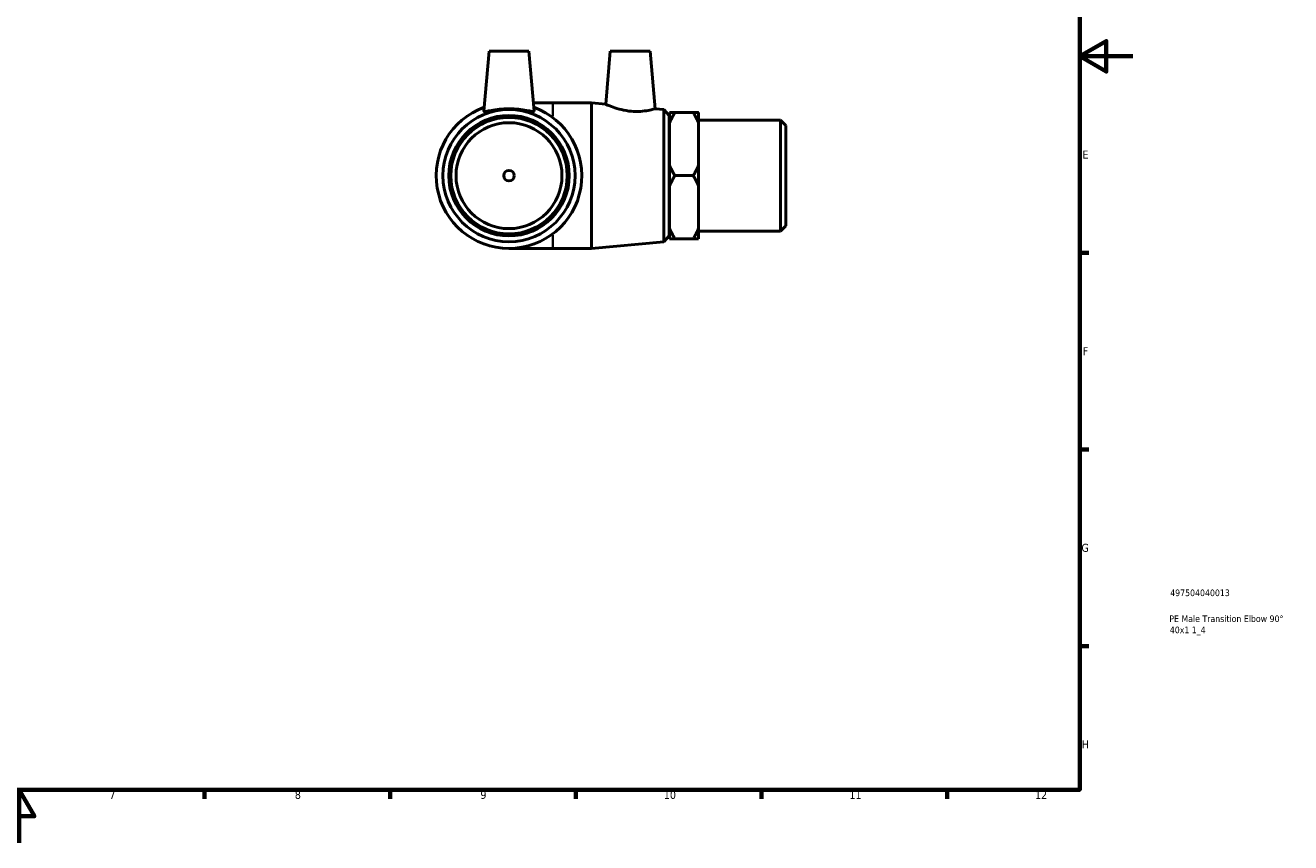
# Model space of a CAD drawing. Header units: millimetres. Extents: x -55 to 901, y -46 to 607.
# Tile 3 of 4: x 423 to 901, y 0 to 309. Entities that reach past the tile are written whole.
import ezdxf

# ---------------------------------------------------------------- set-up
doc = ezdxf.new("R2010")
doc.units = ezdxf.units.MM
for name, color, linetype, lineweight in [('Border (ANSI)', 7, 'Continuous', 70), ('Title (ISO)', 7, 'Continuous', 50), ('Visible (ANSI)', 7, 'Continuous', 50), ('Visible Narrow (ANSI)', 7, 'Continuous', 35)]:
    doc.layers.add(name, color=color, linetype=linetype, lineweight=lineweight)
doc.styles.add('Note Text (ANSI)', font='tahoma.ttf')
doc.styles.add('Note Text (ISO)', font='tahoma.ttf')

# ---------------------------------------------------------------- blocks, each defined once
blk = doc.blocks.new('Borders Default Border')
at = {"layer": 'Border (ANSI)'}
for p, q in [((821, 222.75), (824.45, 222.75)), ((821, 148.5), (824.45, 148.5)), ((821, 74.25), (824.45, 74.25)), ((490.58, 20), (490.58, 16.55)), ((560.67, 20), (560.67, 16.55)), ((630.75, 20), (630.75, 16.55)), ((700.83, 20), (700.83, 16.55)), ((770.92, 20), (770.92, 16.55))]:
    blk.add_line(p, q, dxfattribs=at)
at = {"layer": 'Border (ANSI)', "flags": 128}
for points in [[(20, 20), (20, 574), (821, 574), (821, 20), (20, 20)], [(841, 297), (821, 297), (831, 302.77), (831, 291.23), (821, 297)], [(420.5, 0), (420.5, 20), (414.73, 10), (426.27, 10), (420.5, 20)]]:
    blk.add_lwpolyline(points, dxfattribs=at)
at = {"layer": 'Border (ANSI)', "color": 230, "true_color": 0xff0080, "attachment_point": 7, "style": 'Note Text (ANSI)'}
for s, insert, char_height in [('E', (822.05, 258.35), 3.05), ('F', (822.14, 184.1), 3.05), ('G', (821.66, 109.79), 3.05), ('H', (821.81, 35.6), 3.05), ('7', (454.6, 16.55), 3.05), ('8', (524.63, 16.48), 3.05), ('9', (594.7, 16.49), 3.05), ('10', (663.96, 16.49), 3.048), ('11', (734.04, 16.55), 3.048), ('12', (804.13, 16.55), 3.048)]:
    blk.add_mtext(s, dxfattribs=dict(at, insert=insert, char_height=char_height))
blk = doc.blocks.new('Title Blocks ISO')
at = {"layer": 'Title (ISO)', "color": 232, "true_color": 0xca0064, "style": 'Note Text (ISO)'}
for tag, p in [('PART_NUMBER_001', (34.16, 73.13)), ('DESCRIPTION_001', (33.84, 63.34)), ('DESCRIPTION_002', (34.02, 59.12))]:
    blk.add_attdef(tag, p, '', height=2.5, dxfattribs=at)

msp = doc.modelspace()

# ---------------------------------------------------------------- linework, layer by layer
at = {"layer": 'Visible (ANSI)'}
for p, q in [((597.992, 298.927), (596.011, 276.278)), ((597.992, 298.927), (612.992, 298.927)), ((612.992, 298.927), (614.974, 276.278)), ((643.752, 298.927), (642.002, 278.926)), ((643.752, 298.927), (658.752, 298.927)), ((658.752, 298.927), (660.655, 277.178)), ((621.992, 279.427), (614.698, 279.427)), ((636.659, 279.427), (621.992, 279.427)), ((636.659, 279.427), (636.659, 224.427)), ((642.002, 278.926), (636.659, 279.427)), ((664.001, 276.864), (660.655, 277.178)), ((664.001, 226.991), (664.001, 276.864)), ((665.992, 274.677), (664.001, 276.864)), ((665.992, 274.677), (665.992, 229.177)), ((666.092, 271.728), (666.092, 275.743)), ((668.092, 275.743), (675.092, 275.743)), ((677.092, 275.743), (677.092, 271.728)), ((707.992, 272.882), (677.092, 272.882)), ((707.992, 230.972), (707.992, 272.882)), ((709.992, 270.882), (707.992, 272.882)), ((666.092, 271.927), (665.992, 271.927)), ((666.092, 255.942), (666.092, 271.728)), ((677.092, 271.728), (677.092, 255.942)), ((709.992, 270.882), (709.992, 232.972)), ((666.092, 247.912), (666.092, 255.942)), ((677.092, 255.942), (677.092, 247.912)), ((668.092, 251.927), (675.092, 251.927)), ((666.092, 232.127), (666.092, 247.912)), ((677.092, 247.912), (677.092, 232.127)), ((666.092, 231.927), (665.992, 231.927)), ((666.092, 228.112), (666.092, 232.127)), ((677.092, 232.127), (677.092, 228.112)), ((707.992, 230.972), (677.092, 230.972)), ((709.992, 232.972), (707.992, 230.972)), ((664.001, 226.991), (636.659, 224.427)), ((665.992, 229.177), (664.001, 226.991)), ((668.092, 228.112), (675.092, 228.112)), ((605.492, 224.427), (621.992, 224.427)), ((636.659, 224.427), (621.992, 224.427))]:
    msp.add_line(p, q, dxfattribs=at)
for radius in [24.937, 22.75, 22, 20, 2]:
    msp.add_circle((605.492, 251.927), radius, dxfattribs=at)
msp.add_arc((605.492, 251.927), 27.5, 109.87541, 70.12459, dxfattribs=at)
for points, knots in [([(614.969, 276.241), (614.93, 276.14), (614.657, 276.127), (613.647, 276.266), (612.91, 276.412), (611.24, 276.705), (610.19, 276.872), (607.899, 277.11), (606.657, 277.178), (604.328, 277.178), (603.086, 277.11), (600.794, 276.872), (599.744, 276.705), (598.075, 276.412), (597.338, 276.266), (596.327, 276.127), (596.055, 276.14), (596.011, 276.252), (596.01, 276.265), (596.011, 276.279)], [0, 0, 0, 0, 0.3466035, 0.3466035, 0.6932069, 0.6932069, 1.0426462, 1.0426462, 1.3920854, 1.3920854, 1.7415247, 1.7415247, 2.0909639, 2.0909639, 2.4375674, 2.4375674, 2.7841708, 2.7841708, 2.8236506, 2.8236506, 2.8236506, 2.8236506]), ([(660.655, 277.178), (660.655, 277.178), (660.431, 277.11), (659.521, 276.872), (658.835, 276.705), (657.25, 276.412), (656.244, 276.266), (654.018, 276.127), (652.798, 276.14), (650.407, 276.349), (649.1, 276.571), (646.715, 277.148), (645.634, 277.495), (643.949, 278.099), (643.221, 278.398), (642.247, 278.814), (642.002, 278.926), (642.002, 278.926)], [1.3920854, 1.3920854, 1.3920854, 1.3920854, 1.7415247, 1.7415247, 2.0909639, 2.0909639, 2.4375674, 2.4375674, 2.7841708, 2.7841708, 3.1578871, 3.1578871, 3.5316033, 3.5316033, 3.8964086, 3.8964086, 4.261214, 4.261214, 4.261214, 4.261214])]:
    msp.add_open_spline(points, degree=3, knots=knots, dxfattribs=at)
msp.add_open_spline([(614.973, 276.279), (614.975, 276.265), (614.973, 276.252), (614.969, 276.241)], degree=3, dxfattribs=at)
for points in [[(666.092, 271.728), (666.89, 273.66), (668.092, 275.743)], [(668.092, 275.743), (666.89, 275.743), (666.092, 275.743)], [(675.092, 275.743), (676.295, 273.66), (677.092, 271.728)], [(677.092, 275.743), (676.295, 275.743), (675.092, 275.743)], [(668.092, 251.927), (666.89, 254.011), (666.092, 255.942)], [(677.092, 255.942), (676.295, 254.011), (675.092, 251.927)], [(666.092, 247.912), (666.89, 249.844), (668.092, 251.927)], [(675.092, 251.927), (676.295, 249.844), (677.092, 247.912)], [(668.092, 228.112), (666.89, 230.195), (666.092, 232.127)], [(677.092, 232.127), (676.295, 230.195), (675.092, 228.112)], [(666.092, 228.112), (666.89, 228.112), (668.092, 228.112)], [(675.092, 228.112), (676.295, 228.112), (677.092, 228.112)]]:
    msp.add_rational_spline(points, [1, 1.00384797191, 1], degree=2, dxfattribs=at)
at = {"layer": 'Visible Narrow (ANSI)'}
for p, q in [((621.992, 279.413), (621.992, 274.447)), ((621.992, 229.408), (621.992, 224.442))]:
    msp.add_line(p, q, dxfattribs=at)

# ---------------------------------------------------------------- block references
msp.add_blockref('Borders Default Border', (0, 0))
msp.add_blockref('Title Blocks ISO', (821, 20)).add_auto_attribs({'PART_NUMBER_001': '497504040013', 'DESCRIPTION_001': 'PE Male Transition Elbow 90°', 'DESCRIPTION_002': '40x1 1_4'})

doc.saveas('drawing.dxf')
